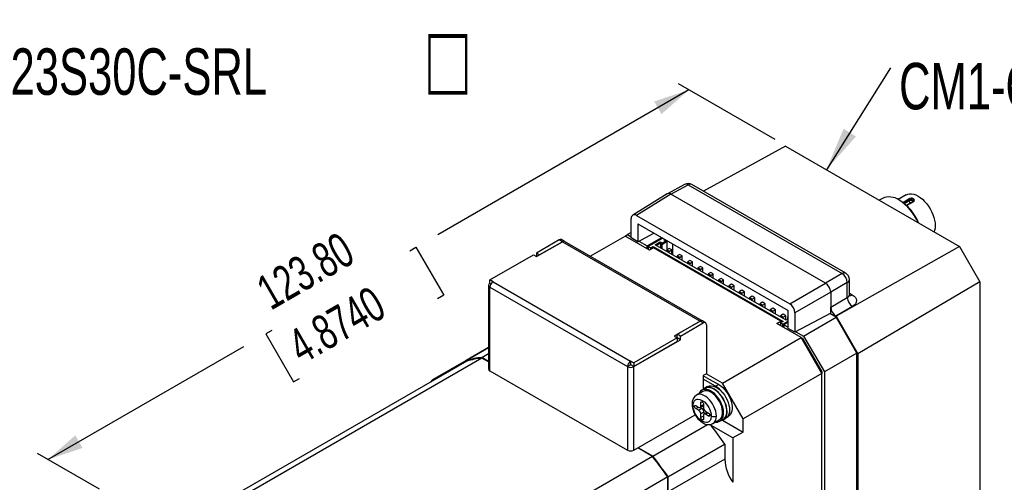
# Model space of a CAD drawing. Extents: x 11 to 421, y 5 to 275.
# Tile 11 of 16: x 191 to 258, y 131 to 163. Entities that reach past the tile are written whole.
import ezdxf
from ezdxf.enums import TextEntityAlignment as Align

# ---------------------------------------------------------------- set-up
doc = ezdxf.new("R2010")
doc.units = 0
doc.layers.get('0').update_dxf_attribs({"linetype": 'CONTINUOUS'})
doc.dimstyles.new('SLDDIMSTYLE3', dxfattribs={"dimtxt": 2.38125, "dimasz": 3, "dimexe": 0, "dimexo": 0.0625, "dimgap": 0.595313, "dimtad": 0, "dimlfac": 2, "dimrnd": 1e-09, "dimzin": 4, "dimsah": 1, "dimcen": 0.09, "dimazin": 3, "dimtfac": 1, "dimtofl": 0, "dimtmove": 0, "dimatfit": 3})

# ---------------------------------------------------------------- blocks, each defined once
blk = doc.blocks.new('SW_NOTE_9')
at = {"color": 0, "linetype": 'CONTINUOUS'}
blk.add_line((4.844, 12.079), (0, 0), dxfattribs=at)
blk.add_solid([(0, 0), (1.581, 2.598), (0.652, 2.971)], dxfattribs=at)
at = {"color": 0, "linetype": 'CONTINUOUS', "width": 0.7}
for s, height, p in [('□', 4.763, (44.331, 7.723)), ('CM1-C-23S30C-SRL', 3.175, (5.425, 8.19))]:
    blk.add_text(s, height=height, dxfattribs=at).set_placement(p, align=Align.BOTTOM_LEFT)
blk = doc.blocks.new('_D_11')
at = {"color": 7, "linetype": 'CONTINUOUS'}
for p, q in [((236.761, 157.987), (219.617, 148.09)), ((242.648, 154.589), (236.054, 158.396)), ((217.707, 146.988), (218.125, 147.229)), ((218.125, 147.229), (220.017, 143.953)), ((220.017, 143.953), (219.598, 143.711)), ((208.282, 141.547), (207.864, 141.306)), ((207.864, 141.306), (209.756, 138.029)), ((192.991, 132.72), (206.372, 140.445)), ((209.756, 138.029), (210.174, 138.271)), ((196.51, 130.688), (192.284, 133.128))]:
    blk.add_line(p, q, dxfattribs=at)
for points in [[(236.761, 157.987), (234.39, 157.196), (234.889, 156.33)], [(192.991, 132.72), (195.362, 133.511), (194.862, 134.377)]]:
    blk.add_solid(points, dxfattribs=at)
at = {"color": 7, "linetype": 'CONTINUOUS', "width": 0.7}
for s, p in [('123.80', (208.564, 142.267, -2.768)), ('4.8740', (210.697, 138.572, -2.768))]:
    blk.add_text(s, height=2.3813, rotation=29.99731, dxfattribs=at).set_placement(p, align=Align.BOTTOM_LEFT)
blk = doc.blocks.new('SW_NOTE_10')
at = {"color": 0, "linetype": 'CONTINUOUS'}
blk.add_line((4.385, 6.966), (0, 0), dxfattribs=at)
blk.add_solid([(0, 0), (2.021, 2.272), (1.175, 2.805)], dxfattribs=at)
at = {"color": 0, "linetype": 'CONTINUOUS', "width": 0.7}
for s, height, p in [('□', 4.763, (43.717, 2.707)), ('CM1-C-23L20C-SRL', 3.175, (4.965, 3.174))]:
    blk.add_text(s, height=height, dxfattribs=at).set_placement(p, align=Align.BOTTOM_LEFT)

msp = doc.modelspace()

# ---------------------------------------------------------------- linework, layer by layer
at = {"color": 7, "linetype": 'CONTINUOUS'}
for p, q in [((243.3551, 154.1399), (237.7471, 151.0611)), ((243.3551, 154.1399), (255.2361, 147.2811)), ((236.4681, 151.5259), (235.2901, 150.8925)), ((235.5356, 150.8653), (236.711, 151.4973)), ((236.711, 151.4973), (247.2201, 145.4305)), ((247.4639, 145.4518), (236.9548, 151.5185)), ((235.2814, 150.8875), (232.9192, 149.4269)), ((235.5356, 150.8653), (233.1734, 149.4047)), ((246.085, 144.7753), (235.5356, 150.8653)), ((251.5819, 150.8104), (251.0387, 150.4968)), ((249.9738, 150.5749), (249.7521, 150.4469)), ((251.1697, 150.4225), (251.099, 150.4633)), ((252.0647, 150.3515), (251.6127, 150.0905)), ((251.8058, 150.4022), (251.8058, 150.4708)), ((252.0936, 150.3451), (252.0887, 150.3484)), ((233.1734, 149.4047), (243.6389, 143.3631)), ((232.8199, 147.8685), (232.8199, 149.2006)), ((233.2663, 148.8356), (243.546, 142.9013)), ((233.2663, 148.8356), (233.2663, 147.6108)), ((230.0163, 146.6205), (232.3958, 147.9941)), ((232.3958, 147.9941), (232.5725, 148.0961)), ((234.0575, 147.0348), (232.3958, 147.9941)), ((232.8199, 148.239), (232.5725, 148.0961)), ((232.5725, 148.0961), (232.8199, 147.9533)), ((233.2663, 147.6108), (234.3649, 148.2014)), ((227.9056, 147.7334), (226.35, 146.8354)), ((226.3535, 146.5884), (228.1248, 147.611)), ((228.1178, 147.611), (226.5621, 146.7129)), ((228.1178, 147.611), (227.9056, 147.7334)), ((228.2713, 147.6279), (228.0591, 147.7503)), ((228.1248, 147.611), (237.5223, 142.1859)), ((237.6723, 142.2008), (228.2748, 147.6258)), ((233.2663, 147.6108), (232.8199, 147.8685)), ((233.3424, 147.6517), (233.916, 147.3206)), ((233.916, 147.3206), (234.9034, 147.8905)), ((233.916, 147.1164), (233.916, 147.3206)), ((234.9741, 147.8497), (233.9867, 147.2797)), ((234.1458, 147.1879), (233.9867, 147.2797)), ((233.9867, 147.2797), (233.9867, 147.0756)), ((234.1458, 147.1879), (234.3226, 147.2899)), ((234.3226, 147.2899), (243.1968, 142.167)), ((234.3226, 147.2899), (234.3308, 147.1926)), ((234.4464, 147.4022), (234.7928, 147.6022)), ((243.3913, 142.2384), (234.4464, 147.4022)), ((234.5171, 147.3614), (234.8282, 147.541)), ((234.7928, 147.6022), (234.9131, 147.5328)), ((234.8282, 147.541), (234.7928, 147.6022)), ((234.8282, 147.541), (234.8282, 147.1818)), ((234.9131, 147.5083), (235.21, 147.6798)), ((234.9131, 147.4267), (235.2807, 147.6389)), ((234.9131, 147.5328), (234.9131, 147.5083)), ((234.9131, 147.5083), (234.9131, 147.4267)), ((234.9131, 147.4267), (234.9131, 147.1328)), ((235.0474, 147.7492), (235.0979, 147.7783)), ((235.1676, 147.6798), (235.0474, 147.7492)), ((235.1181, 147.7083), (235.1686, 147.7375)), ((235.21, 147.6798), (235.1676, 147.6798)), ((235.2807, 147.6389), (235.21, 147.6798)), ((235.2807, 147.0674), (235.2807, 147.6389)), ((235.6308, 147.4706), (235.6308, 146.7185)), ((255.2361, 147.2811), (246.8122, 142.5183)), ((255.2361, 147.2811), (256.6334, 144.8609)), ((223.1715, 145.0005), (226.1379, 146.7129)), ((226.1379, 146.7129), (226.3535, 146.5884)), ((226.5621, 146.7129), (226.35, 146.8354)), ((226.35, 146.8354), (226.35, 146.5904)), ((226.5621, 146.7129), (226.5621, 146.7088)), ((234.3403, 147.1981), (234.0575, 147.0348)), ((234.1541, 147.0906), (234.1458, 147.1879)), ((243.0377, 142.1772), (234.3403, 147.1981)), ((235.4186, 147.147), (235.2419, 147.045)), ((235.2419, 147.045), (235.2419, 146.943)), ((235.4186, 146.9429), (235.2419, 147.045)), ((235.5954, 147.045), (235.4186, 147.147)), ((235.4186, 146.9429), (235.5954, 147.045)), ((235.4186, 146.8409), (235.4186, 146.9429)), ((235.5954, 146.7389), (235.5954, 147.045)), ((236.1257, 146.7388), (235.949, 146.6368)), ((235.949, 146.6368), (235.949, 146.5348)), ((236.1257, 146.5347), (235.949, 146.6368)), ((236.3025, 146.6368), (236.1257, 146.7388)), ((236.1257, 146.5347), (236.3025, 146.6368)), ((236.3025, 146.3307), (236.3025, 146.6368)), ((236.1257, 146.4327), (236.1257, 146.5347)), ((236.8328, 146.3306), (236.6561, 146.2286)), ((236.6561, 146.2286), (236.6561, 146.1266)), ((236.8328, 146.1265), (236.6561, 146.2286)), ((237.0096, 146.2286), (236.8328, 146.3306)), ((236.8328, 146.1265), (237.0096, 146.2286)), ((236.8328, 146.0245), (236.8328, 146.1265)), ((237.0096, 145.9225), (237.0096, 146.2286)), ((237.54, 145.9224), (237.3632, 145.8204)), ((237.7167, 145.8204), (237.54, 145.9224)), ((237.3632, 145.8204), (237.3632, 145.7184)), ((237.54, 145.7183), (237.3632, 145.8204)), ((237.54, 145.7183), (237.7167, 145.8204)), ((237.54, 145.6163), (237.54, 145.7183)), ((237.7167, 145.5142), (237.7167, 145.8204)), ((238.2471, 145.5142), (238.0703, 145.4122)), ((238.0703, 145.4122), (238.0703, 145.3101)), ((238.2471, 145.3101), (238.0703, 145.4122)), ((238.4238, 145.4122), (238.2471, 145.5142)), ((238.2471, 145.3101), (238.4238, 145.4122)), ((238.2471, 145.2081), (238.2471, 145.3101)), ((238.4238, 145.106), (238.4238, 145.4122)), ((247.2201, 145.4305), (246.085, 144.7753)), ((223.0801, 144.6269), (223.0801, 138.9112)), ((223.1751, 144.7535), (223.168, 144.7494)), ((223.3872, 144.876), (223.1715, 145.0005)), ((223.1715, 144.7555), (223.1715, 145.0005)), ((223.2354, 144.7186), (223.1715, 144.7555)), ((223.3872, 144.876), (223.3837, 144.8739)), ((223.3837, 144.8739), (232.7811, 139.4489)), ((238.9542, 145.106), (238.7774, 145.004)), ((238.7774, 145.004), (238.7774, 144.9019)), ((238.9542, 144.9019), (238.7774, 145.004)), ((239.1309, 145.004), (238.9542, 145.106)), ((238.9542, 144.9019), (239.1309, 145.004)), ((238.9542, 144.7999), (238.9542, 144.9019)), ((239.1309, 144.6978), (239.1309, 145.004)), ((239.6613, 144.6978), (239.4845, 144.5958)), ((239.4845, 144.5958), (239.4845, 144.4937)), ((239.6613, 144.4937), (239.4845, 144.5958)), ((239.8381, 144.5958), (239.6613, 144.6978)), ((239.6613, 144.4937), (239.8381, 144.5958)), ((239.8381, 144.2896), (239.8381, 144.5958)), ((243.6389, 143.3631), (246.085, 144.7753)), ((247.5736, 144.8182), (246.4385, 144.163)), ((247.5736, 143.7974), (247.5736, 144.8182)), ((247.7139, 143.9834), (247.7139, 145.0187)), ((256.6334, 144.8609), (248.2963, 139.9477)), ((256.6334, 144.8609), (256.6334, 126.6501)), ((223.168, 138.7887), (223.168, 144.5045)), ((223.168, 144.5045), (223.1715, 144.5024)), ((223.1715, 144.5065), (232.569, 139.0815)), ((223.1715, 144.5024), (223.1715, 144.5065)), ((239.6613, 144.3917), (239.6613, 144.4937)), ((240.3684, 144.2896), (240.1916, 144.1875)), ((240.1916, 144.1875), (240.1916, 144.0855)), ((240.3684, 144.0855), (240.1916, 144.1875)), ((240.5452, 144.1875), (240.3684, 144.2896)), ((240.3684, 144.0855), (240.5452, 144.1875)), ((240.3684, 143.9835), (240.3684, 144.0855)), ((240.5452, 143.8814), (240.5452, 144.1875)), ((241.0755, 143.8814), (240.8987, 143.7793)), ((241.2523, 143.7793), (241.0755, 143.8814)), ((246.4385, 144.163), (243.9924, 142.7509)), ((246.4385, 144.163), (246.4385, 143.1422)), ((240.8987, 143.7793), (240.8987, 143.6773)), ((241.0755, 143.6773), (240.8987, 143.7793)), ((241.0755, 143.6773), (241.2523, 143.7793)), ((241.0755, 143.5753), (241.0755, 143.6773)), ((241.2523, 143.4732), (241.2523, 143.7793)), ((241.7826, 143.4732), (241.6058, 143.3711)), ((241.6058, 143.3711), (241.6058, 143.2691)), ((241.7826, 143.2691), (241.6058, 143.3711)), ((241.9594, 143.3711), (241.7826, 143.4732)), ((241.7826, 143.2691), (241.9594, 143.3711)), ((241.7826, 143.1671), (241.7826, 143.2691)), ((241.9594, 143.065), (241.9594, 143.3711)), ((246.4385, 143.1422), (247.5736, 143.7974)), ((242.4897, 143.065), (242.3129, 142.9629)), ((242.3129, 142.9629), (242.3129, 142.8609)), ((242.4897, 142.8609), (242.3129, 142.9629)), ((242.6665, 142.9629), (242.4897, 143.065)), ((242.4897, 142.8609), (242.6665, 142.9629)), ((242.4897, 142.7589), (242.4897, 142.8609)), ((242.6665, 142.6568), (242.6665, 142.9629)), ((243.1968, 142.6568), (243.02, 142.5547)), ((243.02, 142.5547), (243.02, 142.4527)), ((243.1968, 142.4527), (243.02, 142.5547)), ((243.3736, 142.5547), (243.1968, 142.6568)), ((243.1968, 142.4527), (243.3736, 142.5547)), ((243.3736, 142.2486), (243.3736, 142.5547)), ((243.546, 141.6765), (243.546, 142.9013)), ((243.9924, 142.7509), (243.9924, 141.4188)), ((246.4385, 142.734), (243.9924, 141.4188)), ((246.8207, 142.4425), (246.375, 142.6998)), ((246.4385, 142.734), (246.4385, 143.1422)), ((247.9271, 143.1852), (246.792, 142.5299)), ((246.792, 142.5299), (246.8122, 142.5183)), ((237.5223, 142.1859), (235.751, 141.1634)), ((235.9666, 141.2838), (237.5223, 142.1818)), ((236.1788, 141.1613), (237.7344, 142.0594)), ((237.7344, 142.0594), (237.5223, 142.1818)), ((237.8879, 142.0763), (237.6758, 142.1988)), ((237.9501, 141.939), (237.9501, 138.5911)), ((242.7549, 142.0139), (243.0377, 142.1772)), ((244.4166, 141.0546), (242.7549, 142.0139)), ((243.02, 142.0649), (243.0019, 141.8713)), ((243.1968, 142.167), (243.02, 142.0649)), ((243.1791, 141.9731), (243.02, 142.0649)), ((243.0377, 142.1772), (243.0377, 142.0751)), ((243.1791, 141.9731), (243.546, 142.1849)), ((243.1791, 141.769), (243.1791, 141.9731)), ((243.1968, 142.3507), (243.1968, 142.4527)), ((243.546, 142.1032), (243.2498, 141.9323)), ((243.2498, 141.9323), (243.2498, 141.7282)), ((243.2498, 141.9323), (243.546, 141.7613)), ((243.546, 142.3277), (243.3913, 142.2384)), ((243.5044, 142.467), (243.546, 142.491)), ((243.5044, 142.3037), (243.5044, 142.467)), ((244.5933, 141.1567), (246.8207, 142.4425)), ((246.8122, 142.5183), (248.2963, 139.9477)), ((248.2349, 139.993), (246.8207, 142.4425)), ((236.1788, 141.1613), (235.9666, 141.2838)), ((235.9666, 141.0389), (235.9666, 141.2838)), ((243.9924, 141.4188), (243.546, 141.6765)), ((244.0685, 141.4597), (244.5933, 141.1567)), ((232.9968, 139.0754), (236.1788, 140.9123)), ((235.9666, 141.0389), (233.0003, 139.3265)), ((235.9666, 140.7939), (233.0003, 139.0815)), ((235.751, 141.1634), (235.9666, 141.0389)), ((235.9666, 141.0429), (235.9631, 141.0409)), ((235.9666, 141.0389), (235.9666, 140.7939)), ((236.1788, 140.9123), (235.9666, 141.0347)), ((236.1788, 140.9123), (236.1788, 141.1613)), ((239.0426, 137.9523), (244.4166, 141.0546)), ((245.8308, 138.6051), (244.4166, 141.0546)), ((244.4166, 141.0546), (244.5201, 140.9948)), ((244.5201, 140.9948), (244.4684, 140.9649)), ((244.5201, 140.9948), (245.8308, 138.7247)), ((244.5933, 141.1567), (246.0076, 138.7072)), ((223.0801, 140.3706), (221.5594, 139.4927)), ((222.62, 139.6969), (223.0801, 139.9626)), ((248.2349, 139.993), (246.0076, 138.7072)), ((248.2349, 121.6209), (248.2349, 139.993)), ((248.2963, 139.9477), (248.2963, 121.5953)), ((221.5947, 139.4519), (202.5251, 128.4432)), ((222.6297, 139.6505), (203.4317, 128.5678)), ((221.5593, 139.4922), (219.2612, 138.1655)), ((221.5593, 139.4925), (221.5593, 139.4314)), ((223.0801, 139.4313), (222.6201, 139.6969)), ((223.0801, 139.3905), (222.6297, 139.6505)), ((232.7811, 139.1999), (232.569, 139.0774)), ((232.7847, 139.451), (232.7811, 139.4489)), ((232.7811, 139.204), (232.7847, 139.206)), ((232.7811, 139.204), (232.7811, 139.1999)), ((232.7811, 139.1999), (232.7847, 139.1978)), ((232.7847, 139.451), (233.0003, 139.3265)), ((232.7847, 139.206), (232.7847, 139.451)), ((233.0003, 139.0815), (232.7847, 139.206)), ((232.7847, 139.1978), (232.7917, 139.2019)), ((233.0003, 139.3265), (233.0003, 139.0815)), ((223.168, 138.7887), (232.5725, 133.3596)), ((232.569, 139.0815), (232.569, 139.0774)), ((232.569, 139.0774), (232.5725, 139.0754)), ((232.5725, 139.0754), (232.5725, 133.3596)), ((232.9968, 133.3596), (232.9968, 139.0754)), ((237.9501, 138.5911), (237.7344, 138.4666)), ((239.0426, 137.9523), (237.943, 138.587)), ((245.8308, 138.6051), (240.4568, 135.5028)), ((245.8308, 138.7247), (245.779, 138.6948)), ((245.8308, 138.7247), (245.8308, 138.6051)), ((245.8308, 120.233), (245.8308, 138.6051)), ((246.0076, 138.7072), (246.0076, 120.335)), ((219.3139, 138.1352), (219.2614, 138.1655)), ((237.7344, 138.4666), (237.7344, 138.2176)), ((237.7344, 138.2176), (237.7344, 137.5092)), ((238.5829, 137.7277), (237.7344, 138.2176)), ((237.9465, 138.34), (238.7951, 137.8502)), ((238.7951, 137.8502), (238.5829, 137.7277)), ((240.4568, 135.5028), (239.0426, 137.9523)), ((237.7023, 137.3752), (237.278, 137.1303)), ((237.8644, 137.5842), (237.6523, 137.4618)), ((238.0287, 137.7079), (237.8519, 137.6059)), ((237.278, 137.1303), (237.2697, 137.1253)), ((237.5753, 136.3703), (237.5753, 136.6153)), ((237.7521, 136.5165), (237.7521, 136.2683)), ((237.2218, 136.4111), (237.4339, 136.2886)), ((237.4339, 136.0845), (237.2218, 136.207)), ((237.646, 136.207), (237.4339, 136.0845)), ((237.5274, 136.2754), (237.646, 136.207)), ((237.5339, 136.2787), (237.746, 136.4012)), ((237.7874, 135.962), (237.5753, 135.8396)), ((237.5753, 135.5946), (237.5753, 135.8396)), ((237.7521, 136.4052), (237.746, 136.4012)), ((237.7874, 135.962), (237.7874, 135.8251)), ((238.0056, 135.9515), (237.7935, 135.8291)), ((237.8935, 136.0233), (238.1056, 135.9008)), ((238.1056, 135.6967), (237.8935, 135.8192)), ((238.0056, 135.9515), (238.0121, 135.9548)), ((232.9968, 133.3596), (237.192, 135.7814)), ((237.1687, 135.768), (237.2159, 135.7407)), ((237.7521, 135.7375), (237.7521, 135.4925)), ((238.4029, 135.1816), (238.8272, 135.4266)), ((238.8772, 135.34), (239.0893, 135.4624)), ((239.0513, 135.416), (240.4568, 134.6046)), ((239.1018, 135.4408), (239.2786, 135.5428)), ((239.3815, 135.6262), (239.445, 135.6628)), ((240.4568, 134.6046), (240.4568, 135.5028)), ((234.2873, 132.9616), (238.0203, 135.1166)), ((239.7497, 134.1964), (238.277, 135.0465)), ((240.4568, 134.6046), (239.7497, 134.1964)), ((239.7497, 134.1964), (239.7497, 131.166)), ((234.2776, 132.9263), (233.2619, 133.5126)), ((234.2872, 132.9616), (233.2973, 133.5331)), ((239.2192, 133.7678), (235.3478, 131.5329)), ((235.3479, 131.5325), (239.2193, 133.7674)), ((239.2193, 133.7674), (239.2193, 132.747)), ((234.2776, 132.9263), (215.0701, 121.8381)), ((239.2193, 132.747), (235.3479, 130.512)), ((235.3126, 131.5327), (216.1045, 120.4441)), ((235.3126, 130.5325), (235.3126, 131.5327)), ((235.3479, 130.512), (235.3479, 131.5325))]:
    msp.add_line(p, q, dxfattribs=at)
at = {"color": 8, "linetype": 'CONTINUOUS'}
for p, q in [((251.3587, 150.2997), (251.7655, 150.5345)), ((251.4244, 150.2506), (251.8058, 150.4708)), ((251.4745, 150.2109), (251.8058, 150.4022)), ((252.0936, 150.3451), (251.6279, 150.0763)), ((247.7139, 144.0964), (247.9148, 143.9804)), ((221.5595, 139.4927), (223.0801, 140.3706)), ((219.2614, 138.1655), (221.5593, 139.4921)), ((237.5753, 136.6153), (237.6637, 136.6663)), ((237.7521, 136.4724), (237.5753, 136.3703)), ((237.2218, 136.207), (237.3986, 136.309)), ((238.0703, 135.9212), (237.8935, 135.8192)), ((237.7521, 135.6966), (237.5753, 135.5946)), ((238.194, 135.7477), (238.1056, 135.6967))]:
    msp.add_line(p, q, dxfattribs=at)
at = {"color": 7, "linetype": 'CONTINUOUS', "flags": 128}
for points in [[(251.5819, 150.8104), (251.6966, 150.8604), (251.8235, 150.885), (251.9604, 150.8839), (252.1049, 150.8572), (252.2546, 150.8051), (252.4069, 150.7288), (252.5592, 150.6293), (252.7088, 150.5085), (252.8534, 150.3684), (252.9902, 150.2115), (253.1171, 150.0403), (253.2319, 149.8579), (253.3325, 149.6673), (253.4173, 149.4718), (253.4848, 149.2748), (253.5338, 149.0796), (253.5636, 148.8895), (253.5736, 148.7079), (253.5636, 148.5378), (253.5338, 148.3822), (253.5012, 148.2826)], [(252.1046, 150.4057), (252.0944, 150.3767), (252.0636, 150.3508)], [(247.9148, 143.9804), (248.0338, 143.8979), (248.1239, 143.8045), (248.1858, 143.6952), (248.2077, 143.5813), (248.1894, 143.4678), (248.1651, 143.4128), (248.1308, 143.359), (248.0436, 143.2665), (247.9271, 143.1852)], [(219.2611, 138.1655), (219.1664, 138.0722), (219.1154, 138.0202)], [(238.7951, 137.8502), (238.9321, 137.7592), (239.066, 137.6466), (239.1939, 137.5148), (239.3129, 137.3668), (239.4203, 137.2059), (239.5138, 137.0356), (239.5912, 136.8599), (239.6508, 136.6825), (239.6913, 136.5075), (239.7117, 136.3388), (239.7117, 136.1802), (239.6913, 136.0351), (239.6508, 135.9069), (239.5912, 135.7983), (239.5138, 135.7119), (239.445, 135.6628)], [(238.5848, 135.2866), (238.6021, 135.2848), (238.7205, 135.2872), (238.8281, 135.3159), (238.9224, 135.3702), (239.0011, 135.449), (239.0623, 135.5503), (239.1047, 135.6717), (239.1272, 135.8104), (239.1293, 135.9631), (239.1109, 136.1262), (239.0725, 136.2957), (239.015, 136.4677), (238.9397, 136.6382), (238.8484, 136.803), (238.7433, 136.9583), (238.6269, 137.1005), (238.5019, 137.226), (238.3713, 137.332), (238.2382, 137.416), (238.1057, 137.476), (237.9769, 137.5105), (237.855, 137.5187), (237.7428, 137.5005), (237.6429, 137.4562), (237.5578, 137.387), (237.4894, 137.2944), (237.4599, 137.2352)], [(238.8272, 135.4266), (238.8602, 135.448), (238.9371, 135.5218), (238.9966, 135.6183), (239.0371, 135.7352), (239.0577, 135.8692), (239.0577, 136.0171), (239.0371, 136.1748), (238.9966, 136.3385), (238.9371, 136.5037), (238.8602, 136.6663), (238.7678, 136.822), (238.6625, 136.9668), (238.5468, 137.0969), (238.4239, 137.2091), (238.2968, 137.3002), (238.1689, 137.3681), (238.0434, 137.411), (237.9237, 137.4277), (237.8128, 137.4177), (237.7137, 137.3815), (237.7023, 137.3752)], [(239.3608, 136.0131), (239.3504, 136.1749), (239.3196, 136.3448), (239.269, 136.519), (239.1998, 136.6932), (239.1137, 136.8635), (239.0127, 137.0257), (238.8991, 137.1763), (238.7756, 137.3115), (238.6452, 137.4282), (238.5107, 137.5237), (238.3755, 137.5958), (238.2427, 137.6427), (238.1153, 137.6634), (237.9964, 137.6574), (237.8888, 137.6248), (237.795, 137.5664), (237.74, 137.5124)], [(239.0893, 135.4624), (239.1345, 135.4927), (239.2132, 135.5715), (239.2745, 135.6728), (239.3169, 135.7942), (239.3394, 135.9329), (239.3414, 136.0856), (239.3231, 136.2486), (239.2846, 136.4182), (239.2271, 136.5902), (239.1518, 136.7607), (239.0605, 136.9255), (238.9554, 137.0808), (238.839, 137.2229), (238.714, 137.3485), (238.5834, 137.4545), (238.4503, 137.5385), (238.3178, 137.5984), (238.1891, 137.6329), (238.0671, 137.6412), (237.9549, 137.6229), (237.8644, 137.5842)], [(238.0287, 137.7079), (238.0632, 137.7258), (238.1701, 137.7589), (238.2882, 137.7657), (238.4147, 137.746), (238.5469, 137.7002), (238.6815, 137.6295), (238.8154, 137.5354), (238.9457, 137.4202), (239.0691, 137.2865)], [(239.0691, 137.2865), (239.1842, 137.1355), (239.2867, 136.9723), (239.374, 136.8009), (239.4443, 136.6253), (239.4957, 136.4497), (239.527, 136.2783), (239.5375, 136.1151), (239.527, 135.9641), (239.4957, 135.8289), (239.4443, 135.7126), (239.374, 135.6181), (239.2867, 135.5476), (239.2786, 135.5428)], [(236.9718, 136.5131), (236.9831, 136.3526), (236.9976, 136.2675), (237.0176, 136.1824), (237.122, 135.9008), (237.2741, 135.6416), (237.3721, 135.5161), (237.4771, 135.4056), (237.5573, 135.3348), (237.6781, 135.2476), (237.7632, 135.199), (237.8277, 135.1691), (237.9001, 135.1424), (238.0457, 135.1111), (238.1604, 135.1087), (238.2254, 135.1168), (238.2966, 135.1346), (238.4031, 135.1817)], [(237.045, 136.4111), (237.0697, 136.5968), (237.0948, 136.6633), (237.1278, 136.7205), (237.1687, 136.7683), (237.2104, 136.8019), (237.2569, 136.8271), (237.3125, 136.8449), (237.3725, 136.8524), (237.5114, 136.8343), (237.6637, 136.7684), (237.816, 136.6585), (237.9549, 136.5162), (238.0705, 136.3573), (238.1172, 136.2782), (238.1587, 136.1968), (238.2172, 136.0538), (238.2577, 135.9111), (238.2714, 135.8374), (238.2796, 135.766), (238.2824, 135.6967)], [(237.5753, 136.6153), (237.5819, 136.6501), (237.6007, 136.6722), (237.6289, 136.6782), (237.6623, 136.6671), (237.6959, 136.6407), (237.7247, 136.6029), (237.7444, 136.5593), (237.7521, 136.5165)], [(238.2824, 135.6967), (238.2577, 135.511), (238.2326, 135.4445), (238.1996, 135.3873), (238.1587, 135.3395), (238.117, 135.3059), (238.0705, 135.2807), (238.0149, 135.2629), (237.9549, 135.2554), (237.816, 135.2735), (237.6637, 135.3394), (237.5114, 135.4493), (237.3725, 135.5916), (237.2569, 135.7505), (237.2102, 135.8296), (237.1687, 135.911), (237.1102, 136.054), (237.0697, 136.1967), (237.056, 136.2704), (237.0478, 136.3418), (237.045, 136.4111)], [(237.2218, 136.207), (237.1879, 136.2343), (237.1593, 136.2729), (237.1401, 136.3171), (237.1334, 136.3601), (237.1401, 136.3952), (237.1593, 136.4173), (237.1879, 136.4229), (237.2218, 136.4111)], [(238.1056, 135.9008), (238.1395, 135.8735), (238.1681, 135.8349), (238.1873, 135.7907), (238.194, 135.7477), (238.1873, 135.7126), (238.1681, 135.6905), (238.1395, 135.6849), (238.1056, 135.6967)], [(237.7521, 135.4925), (237.7454, 135.4574), (237.7262, 135.4353), (237.6975, 135.4297), (237.6637, 135.4415), (237.6299, 135.4688), (237.6012, 135.5075), (237.582, 135.5516), (237.5753, 135.5946)]]:
    msp.add_lwpolyline(points, dxfattribs=at)
at = {"color": 8, "linetype": 'CONTINUOUS', "flags": 128}
for points in [[(251.8058, 150.4708), (251.8532, 150.4919), (251.8878, 150.5012), (251.9294, 150.5069), (251.9705, 150.5069), (252.0051, 150.5018), (252.0532, 150.4839), (252.0871, 150.4548), (252.0996, 150.4328), (252.1046, 150.406), (252.1045, 150.4057)], [(252.0637, 150.3509), (252.0751, 150.3531), (252.0887, 150.3484)], [(238.636, 135.6967), (238.6251, 135.8542), (238.5929, 136.0199), (238.5401, 136.1893), (238.4682, 136.3578), (238.3792, 136.5208), (238.2756, 136.6738), (238.16, 136.8127), (238.0358, 136.9337), (237.9062, 137.0335), (237.7748, 137.1093), (237.6452, 137.1592), (237.5209, 137.1817), (237.4054, 137.1762), (237.3017, 137.1428), (237.278, 137.1303)]]:
    msp.add_lwpolyline(points, dxfattribs=at)
at = {"color": 8, "linetype": 'CONTINUOUS'}
for centre, radius, start, end in [((236.5644, 151.2984), 0.247, 53.601913, 112.965194), ((236.8516, 151.2935), 0.2476, 65.360219, 124.604137), ((251.9267, 150.1904), 0.2438, 48.209326, 119.717915), ((252.0777, 150.4158), 0.2722, 182.874985, 220.419665), ((247.3607, 145.2267), 0.2476, 65.394457, 124.601236), ((247.4674, 145.0419), 0.2475, 295.386644, 354.653333), ((247.4796, 144.0127), 0.2349, 293.577401, 354.010551), ((247.7694, 144.1983), 0.2619, 255.254494, 303.71345), ((237.092, 136.5221), 0.1206, 184.281976, 247.038165), ((238.0684, 135.6432), 0.57, 305.928342, 5.383838)]:
    msp.add_arc(centre, radius, start, end, dxfattribs=at)
at = {"color": 7, "linetype": 'CONTINUOUS'}
for centre, radius, start, end in [((236.7042, 151.1072), 0.4793, 58.611153, 119.43379), ((235.391, 150.6762), 0.2381, 52.597186, 117.433565), ((250.4361, 149.5072), 1.1635, 55.280808, 113.408733), ((249.2569, 147.579), 3.4224, 22.950776, 57.439777), ((249.4321, 147.6833), 3.2439, 21.924208, 57.611607), ((251.9362, 150.2667), 0.3176, 61.250921, 122.507478), ((251.7311, 150.4681), 0.0748, 2.069396, 62.603349), ((252.0427, 150.444), 0.1112, 297.242262, 65.457689), ((233.0354, 149.2356), 0.2183, 50.792785, 189.217967), ((227.9965, 147.614), 0.15, 65.30991, 127.274114), ((228.2086, 147.4916), 0.15, 65.30991, 127.274114), ((228.2127, 147.4883), 0.1509, 65.692881, 125.617577), ((246.8277, 144.7958), 0.7462, 1.721522, 58.278478), ((247.2452, 145.0354), 0.4679, 357.957228, 62.293639), ((223.2145, 144.6269), 0.131, 110.783421, 249.216579), ((223.6321, 144.4856), 0.461, 122.605479, 177.394521), ((245.6711, 144.1281), 0.7682, 2.603509, 57.396491), ((243.2249, 142.716), 0.7682, 2.603509, 57.396491), ((248.3194, 143.8199), 0.7462, 181.721522, 238.278478), ((247.206, 143.1771), 0.7682, 182.603509, 237.396491), ((237.6102, 142.0633), 0.1509, 65.692881, 125.617578), ((237.6126, 142.0673), 0.1458, 64.319219, 128.264802), ((237.8201, 141.9595), 0.1316, 351.022808, 130.620346), ((221.5596, 139.4925), 0.000231, 112.330699, 187.673966), ((223.2313, 133.6661), 6.0617, 95.788337, 106.009328), ((223.2475, 133.6372), 6.045, 95.86615, 105.867553), ((233.0296, 139.0605), 0.461, 122.605479, 177.394521), ((223.2303, 138.9261), 0.1509, 185.694799, 245.625342), ((232.7847, 139.4848), 0.4611, 242.609672, 297.390328), ((219.2613, 138.1653), 0.000231, 52.328665, 127.683625), ((237.74, 137.9455), 0.4453, 62.362491, 91.172701), ((237.6923, 136.258), 1.7186, 36.760951, 58.783993), ((237.6702, 136.5511), 0.6994, 124.118104, 183.112261), ((237.4891, 136.3563), 0.0873, 230.796715, 9.214037), ((237.2683, 135.8256), 0.3074, 2.605479, 57.394522), ((237.4804, 135.948), 0.3074, 2.605478, 57.394522), ((237.8383, 135.7515), 0.0873, 50.796715, 189.214037), ((238.0591, 136.2822), 0.3074, 182.605479, 237.394522), ((238.7936, 135.9367), 0.5723, 287.422661, 7.673492), ((238.4592, 136.0373), 0.3837, 242.569095, 297.430905), ((217.3999, 118.6925), 26.5199, 38.073185, 38.265602), ((216.9256, 118.3277), 27.1183, 34.705814, 38.062016), ((232.7847, 133.769), 0.4611, 242.609672, 297.390328), ((239.2186, 133.7674), 0.00075, 2.361469, 35.851525), ((213.1576, 116.1606), 26.9656, 34.754607, 38.443601), ((213.108, 116.1317), 27.0519, 34.702901, 38.471736), ((242.1936, 132.8652), 2.9767, 182.277237, 214.810256), ((235.3472, 131.5325), 0.00075, 2.361449, 35.851535)]:
    msp.add_arc(centre, radius, start, end, dxfattribs=at)

# ---------------------------------------------------------------- block references
for name, p in [('SW_NOTE_9', (174.6202, 148.5067)), ('SW_NOTE_10', (246.1437, 152.5301))]:
    msp.add_blockref(name, p, dxfattribs=at)

# ---------------------------------------------------------------- dimensions: what is measured, and where the dimension line sits
dim = msp.add_linear_dim(base=(192.9909, 132.7197), p1=(243.3551, 154.1807), p2=(197.2172, 130.2799), angle=29.997312, dimstyle='SLDDIMSTYLE3', dxfattribs=at)
dim.commit()
dim.dimension.update_dxf_attribs({"geometry": '_D_11', "text_midpoint": (212.9946, 144.2676), "dimtype": 160})

doc.saveas('drawing.dxf')
